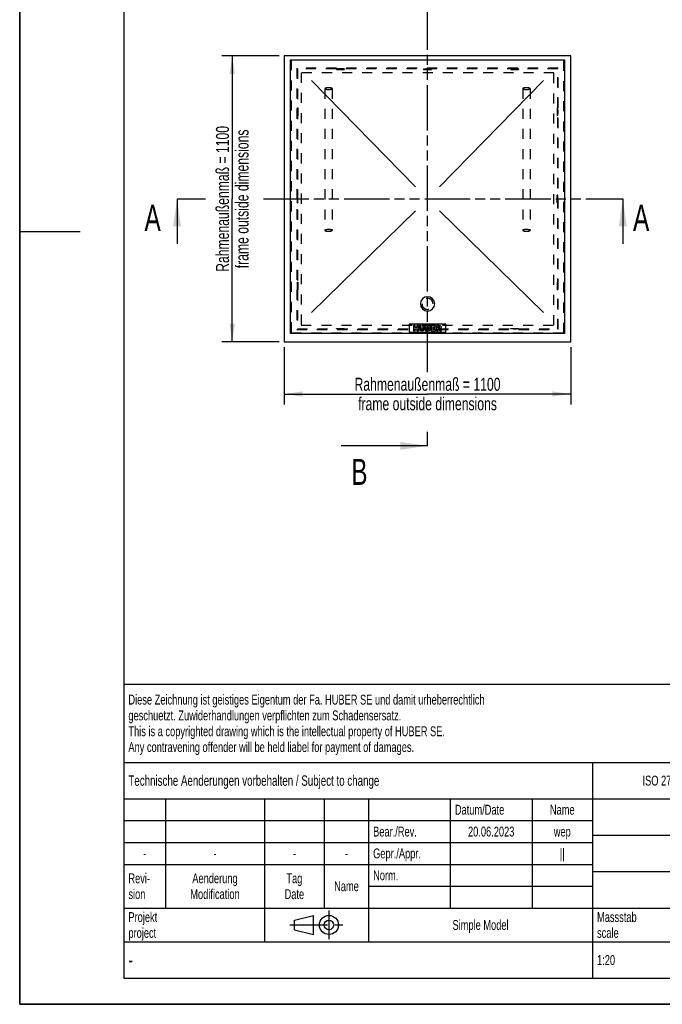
# Model space of a CAD drawing. Header units: millimetres. Extents: x 0 to 4200, y 0 to 5940.
# Tile 1 of 3: x 0 to 2468, y 0 to 3785. Entities that reach past the tile are written whole.
import ezdxf

# ---------------------------------------------------------------- set-up
doc = ezdxf.new("R2010")
doc.units = ezdxf.units.MM
doc.header["$LTSCALE"] = 387.2
for name, pattern in [('CENTER', [0.6, 0.375, -0.075, 0.075, -0.075]), ('HIDDEN', [0.2, 0.1, -0.1]), ('PHANTOM', [0.8, 0.45, -0.05, 0.1, -0.05, 0.1, -0.05])]:
    doc.linetypes.add(name, pattern=pattern)
doc.layers.get('0').update_dxf_attribs({"linetype": 'CONTINUOUS'})
for name, color, linetype in [('_2D-BEM', 7, 'CONTINUOUS'), ('_ACHSEN', 7, 'CONTINUOUS'), ('_KURVEN', 7, 'CONTINUOUS'), ('_ZEICHNUNGSELEM', 7, 'CONTINUOUS'), ('DEFAULT_2', 8, 'HIDDEN'), ('HATCHING_BL0', 7, 'CONTINUOUS'), ('HATCHING_BL1', 7, 'CONTINUOUS')]:
    doc.layers.add(name, color=color, linetype=linetype)
doc.styles.get("Standard").update_dxf_attribs({"font": 'txt', "width": 0.7})
doc.styles.add('TEXTSTYLE_4', font='txt', dxfattribs={"width": 0.8})
doc.styles.add('TEXTSTYLE_5', font='txt')
doc.dimstyles.new('DIMSTYLE_2', dxfattribs={"dimtxt": 50, "dimasz": 70, "dimexe": 2, "dimexo": 1, "dimtad": 1, "dimdec": 1, "dimtxsty": 'Standard', "dimblk": '_FILLED', "dimblk1": '_FILLED', "dimblk2": '_FILLED', "dimcen": 0.09, "dimazin": 2, "dimtp": 1.2, "dimtm": 1.2, "dimtfac": 1, "dimtdec": 1, "dimtofl": 0, "dimtmove": 0, "dimatfit": 3, "dimldrblk": '_FILLED', "dimfxl": 1, "dimtolj": 1, "dimarcsym": 0})
doc.dimstyles.get("Standard").update_dxf_attribs({"dimtxt": 50, "dimasz": 70, "dimexe": 2, "dimexo": 1, "dimtad": 1, "dimtxsty": 'Standard', "dimblk": '_FILLED', "dimblk1": '_FILLED', "dimblk2": '_FILLED', "dimcen": 0.09, "dimazin": 2, "dimtol": 1, "dimtp": 0.01, "dimtm": 0.01, "dimtfac": 1, "dimtofl": 0, "dimtmove": 0, "dimatfit": 3, "dimldrblk": '_FILLED', "dimfxl": 1, "dimtolj": 1, "dimarcsym": 0})

# ---------------------------------------------------------------- blocks, each defined once
blk = doc.blocks.new('_FILLED')
at = {"color": 0, "linetype": 'ByBlock'}
blk.add_solid([(0, 0), (-1, 0.143), (-1, -0.143)], dxfattribs=at)
blk = doc.blocks.new('*D3')
at = {"layer": '_2D-BEM', "color": 2, "linetype": 'Continuous', "transparency": 16777216}
for p, q in [((996.4, 3645.9), (776.4, 3645.9)), ((816.4, 3645.9), (816.4, 3095.9)), ((816.4, 2545.9), (816.4, 3095.9)), ((996.4, 2545.9), (776.4, 2545.9))]:
    blk.add_line(p, q, dxfattribs=at)
at = {"layer": '_2D-BEM', "color": 2, "linetype": 'Continuous', "transparency": 16777216, "xscale": 70, "yscale": 70, "zscale": 70}
for p, rotation in [((816.4, 3645.9), 90), ((816.4, 2545.9), 270)]:
    blk.add_blockref('_FILLED', p, dxfattribs=dict(at, rotation=rotation))
at = {"layer": '_2D-BEM', "color": 2, "linetype": 'Continuous', "transparency": 16777216, "insert": (753.9, 3095.9), "char_height": 50, "width": 1258.929, "attachment_point": 2, "rotation": 90, "line_spacing_factor": 0.9}
blk.add_mtext('Rahmenaußenmaß = 1100\\Pframe outside dimensions', dxfattribs=at)
blk = doc.blocks.new('*D4')
at = {"layer": '_2D-BEM', "color": 2, "linetype": 'Continuous', "transparency": 16777216}
for p, q in [((1016.4, 2525.9), (1016.4, 2305.9)), ((2116.4, 2525.9), (2116.4, 2305.9)), ((1016.4, 2345.9), (1566.4, 2345.9)), ((2116.4, 2345.9), (1566.4, 2345.9))]:
    blk.add_line(p, q, dxfattribs=at)
at = {"layer": '_2D-BEM', "color": 2, "linetype": 'Continuous', "transparency": 16777216, "xscale": 70, "yscale": 70, "zscale": 70, "rotation": 180}
blk.add_blockref('_FILLED', (1016.4, 2345.9), dxfattribs=at)
at = {"layer": '_2D-BEM', "color": 2, "linetype": 'Continuous', "transparency": 16777216, "xscale": 70, "yscale": 70, "zscale": 70}
blk.add_blockref('_FILLED', (2116.4, 2345.9), dxfattribs=at)
at = {"layer": '_2D-BEM', "color": 2, "linetype": 'Continuous', "transparency": 16777216, "insert": (1566.4, 2408.4), "char_height": 50, "width": 1258.929, "attachment_point": 2, "line_spacing_factor": 0.9}
blk.add_mtext('Rahmenaußenmaß = 1100\\Pframe outside dimensions', dxfattribs=at)
blk = doc.blocks.new('PROJEKTIONSMETHODE_1_BL3', base_point=(1140, 305))
at = {"color": 2, "linetype": 'Continuous'}
for p, q in [((1055.7, 323.3), (1129, 341.7)), ((1129, 268.3), (1129, 341.7)), ((1055.7, 286.7), (1055.7, 323.3)), ((1055.7, 286.7), (1129, 268.3))]:
    blk.add_line(p, q, dxfattribs=at)
at = {"color": 2, "linetype": 'CENTER'}
for p, q in [((1187.7, 360), (1187.7, 250)), ((1037.3, 305), (1242.7, 305))]:
    blk.add_line(p, q, dxfattribs=at)
at = {"color": 2, "linetype": 'Continuous'}
for radius in [36.7, 18.3]:
    blk.add_circle((1187.7, 305), radius, dxfattribs=at)
blk = doc.blocks.new('*T12')
at = {"color": 3, "linetype": 'Continuous'}
for p, q in [((0, 0), (3680, 0)), ((0, 0), (0, -1130)), ((2400, 0), (2400, -440)), ((3680, 0), (3680, -1130)), ((0, -300), (2400, -300)), ((1800, -300), (1800, -1130)), ((0, -440), (3680, -440)), ((160, -440), (160, -860)), ((540, -440), (540, -990)), ((770, -440), (770, -860)), ((940, -440), (940, -990)), ((1254, -440), (1254, -860)), ((1568, -440), (1568, -860)), ((0, -524), (1800, -524)), ((1800, -580), (3680, -580)), ((0, -608), (1800, -608)), ((0, -692), (1800, -692)), ((1800, -720), (3680, -720)), ((940, -776), (1800, -776)), ((0, -860), (3680, -860)), ((2400, -860), (2400, -1130)), ((3420, -860), (3420, -1130)), ((0, -990), (3680, -990)), ((0, -1130), (3680, -1130))]:
    blk.add_line(p, q, dxfattribs=at)
at = {"layer": '_ZEICHNUNGSELEM', "color": 2, "linetype": 'Continuous', "line_spacing_factor": 0.96}
for s, insert, char_height, width, attachment_point in [('Diese Zeichnung ist geistiges Eigentum der Fa. HUBER SE und damit urheberrechtlich \\Pgeschuetzt. Zuwiderhandlungen verpflichten zum Schadensersatz.\\PThis is a copyrighted drawing which is the intellectual property of HUBER SE.\\PAny contravening offender will be held liabel for payment of damages.', (17.5, -39.8), 38, 4429.714, 1), ('Technische Aenderungen vorbehalten / Subject to change', (17.5, -350), 40, 3049.524, 1), ('ISO 2768-mK', (2100, -351), 38, 665.905, 2), ('Datum/Date', (1271.5, -463), 38, 584.476, 1), ('Name', (1684, -463), 38, 253.333, 2), ('Schachtabdeckung', (2740, -480), 60, 1360, 2), ('Bear./Rev.', (957.5, -547), 38, 544.667, 1), ('20.06.2023', (1411, -547), 38, 573.619, 2), ('wep', (1684, -547), 38, 199.048, 2), ('Gepr./Appr.', (957.5, -631), 38, 598.952, 1), ('||', (1684, -631), 38, 101.333, 2), ('manhole cover', (2740, -620), 60, 1128.571, 2), ('-', (80, -631), 38, 68.762, 2), ('-', (350, -631), 38, 68.762, 2), ('-', (655, -631), 38, 68.762, 2), ('-', (855, -631), 38, 68.762, 2), ('Norm. ', (957.5, -715), 38, 351.048, 1), ('Revi-\\Psion', (17.5, -726.6), 38, 276.857, 1), ('Aenderung\\PModification', (350, -726.6), 38, 606.19, 2), ('Tag\\PDate', (655, -726.6), 38, 235.238, 2), ('SD3.1/RC3 IS 1000x1000 ', (2740, -760), 60, 2062.857, 2), ('Name', (855, -757), 38, 253.333, 2), ('Projekt\\Pproject', (17.5, -875.6), 38, 367.333, 1), ('Simple Model', (1370, -906), 38, 656.857, 2), ('Massstab\\Pscale', (1817.5, -875.6), 38, 448.762, 1), ('Nummer\\Pnumber', (2417.5, -875.6), 38, 372.762, 1), ('Blatt\\Psheet', (3550, -875.6), 38, 275.048, 2), ('1:20', (1817.5, -1041), 38, 204.476, 1), ('1/1', (3550, -1041), 38, 159.238, 2)]:
    blk.add_mtext(s, dxfattribs=dict(at, insert=insert, char_height=char_height, width=width, attachment_point=attachment_point))
for s, insert, char_height, width, attachment_point, style in [('52096099', (3402.5, -1020), 80, 1173.333, 3, 'TEXTSTYLE_5'), ('-', (17.5, -1035), 50, 36.667, 1, 'TEXTSTYLE_4')]:
    blk.add_mtext(s, dxfattribs=dict(at, insert=insert, char_height=char_height, width=width, attachment_point=attachment_point, style=style))
blk = doc.blocks.new('XSEC_FILLED')
at = {"color": 0, "linetype": 'ByBlock'}
blk.add_solid([(0, 0), (-1, 0.143), (-1, -0.143)], dxfattribs=at)
blk = doc.blocks.new('HATCHING_BL0', base_point=(1460.3, 3009.5))
at = {"layer": 'HATCHING_BL0', "color": 7, "linetype": 'PHANTOM'}
for p, q in [((604.3, 3095.9), (704, 3095.9)), ((704, 3095.9), (714, 3095.9)), ((935.9, 3095.9), (2216.7, 3095.9)), ((2216.7, 3095.9), (2316.4, 3095.9))]:
    blk.add_line(p, q, dxfattribs=at)
at = {"layer": 'HATCHING_BL0', "color": 7, "linetype": 'Continuous', "char_height": 100, "width": 128.571, "attachment_point": 1, "line_spacing_factor": 0.9}
for insert in [(479.3, 3073.1), (2355.7, 3073.1)]:
    blk.add_mtext('A', dxfattribs=dict(at, insert=insert))
at = {"layer": 'HATCHING_BL0', "color": 7, "linetype": 'Continuous'}
for points in [[(604.3, 3095.9), (604.3, 2923.1)], [(2316.4, 3095.9), (2316.4, 2923.1)]]:
    blk.add_leader(points, dimstyle='Standard', override={"dimasz": 105, "dimtad": 0, "dimldrblk": 'XSEC_FILLED'}, dxfattribs=at)
blk = doc.blocks.new('HATCHING_BL1', base_point=(1400.2, 2996.2))
at = {"layer": 'HATCHING_BL1', "color": 7, "linetype": 'PHANTOM'}
for p, q in [((1566.4, 3746.2), (1566.4, 3845.9)), ((1566.4, 2430.1), (1566.4, 3746.2)), ((1566.4, 2146.6), (1566.4, 2200.1))]:
    blk.add_line(p, q, dxfattribs=at)
at = {"layer": 'HATCHING_BL1', "color": 7, "linetype": 'Continuous', "char_height": 100, "width": 117.857, "attachment_point": 1, "line_spacing_factor": 0.9}
for insert in [(1273.4, 3995.9), (1273.4, 2096.6)]:
    blk.add_mtext('B', dxfattribs=dict(at, insert=insert))
at = {"layer": 'HATCHING_BL1', "color": 7, "linetype": 'Continuous'}
for points in [[(1566.4, 3845.9), (1234.1, 3845.9)], [(1566.4, 2146.6), (1234.1, 2146.6)]]:
    blk.add_leader(points, dimstyle='Standard', override={"dimasz": 105, "dimtad": 0, "dimldrblk": 'XSEC_FILLED'}, dxfattribs=at)

msp = doc.modelspace()

# ---------------------------------------------------------------- linework, layer by layer
at = {"color": 7, "linetype": 'Continuous'}
for p, q in [((0, 0), (0, 5940)), ((0, 0), (0, 5940)), ((2116.374, 3645.892), (1016.374, 3645.892)), ((1016.374, 3645.892), (1016.374, 2545.892)), ((2116.374, 2545.892), (2116.374, 3645.892)), ((1040.374, 2578.892), (1040.374, 3630.892)), ((1040.374, 3630.892), (2092.374, 3630.892)), ((2092.374, 3630.892), (2092.374, 2578.892)), ((2092.374, 2578.892), (1040.374, 2578.892)), ((1016.374, 2545.892), (2116.374, 2545.892)), ((0, 0), (4200, 0)), ((0, 0), (4200, 0))]:
    msp.add_line(p, q, dxfattribs=at)
at = {"color": 3, "linetype": 'Continuous'}
for p, q in [((0, 5900), (0, 2970)), ((0, 2970), (0, 0)), ((0, 2970), (232, 2970)), ((4180, 0), (0, 0))]:
    msp.add_line(p, q, dxfattribs=at)
at = {"color": 5, "linetype": 'Continuous'}
for p, q in [((400, 5800), (400, 100)), ((400, 100), (4080, 100))]:
    msp.add_line(p, q, dxfattribs=at)
at = {"layer": '_ACHSEN', "color": 8, "linetype": 'HIDDEN'}
for p, q in [((1246.374, 3595.892), (1216.374, 3595.892)), ((1216.374, 3595.892), (1216.374, 3593.892)), ((1224.874, 3595.892), (1224.874, 3593.892)), ((1224.874, 3595.892), (1237.874, 3595.892)), ((1237.874, 3595.892), (1237.874, 3593.892)), ((1246.374, 3595.892), (1246.374, 3593.892)), ((1551.374, 3595.892), (1581.374, 3595.892)), ((1551.374, 3595.892), (1551.374, 3593.892)), ((1559.874, 3595.892), (1559.874, 3593.892)), ((1559.874, 3595.892), (1572.874, 3595.892)), ((1572.874, 3595.892), (1572.874, 3593.892)), ((1581.374, 3595.892), (1581.374, 3593.892)), ((1916.374, 3595.892), (1886.374, 3595.892)), ((1886.374, 3595.892), (1886.374, 3593.892)), ((1894.874, 3595.892), (1894.874, 3593.892)), ((1894.874, 3595.892), (1907.874, 3595.892)), ((1907.874, 3595.892), (1907.874, 3593.892)), ((1916.374, 3595.892), (1916.374, 3593.892)), ((1216.374, 3593.892), (1246.374, 3593.892)), ((1224.874, 3593.892), (1237.874, 3593.892)), ((1551.374, 3593.892), (1581.374, 3593.892)), ((1559.874, 3593.892), (1572.874, 3593.892)), ((1886.374, 3593.892), (1916.374, 3593.892)), ((1894.874, 3593.892), (1907.874, 3593.892)), ((1066.374, 3415.892), (1066.374, 3445.892)), ((1066.374, 3445.892), (1068.374, 3445.892)), ((1068.374, 3445.892), (1068.374, 3415.892)), ((2066.374, 3445.892), (2064.374, 3445.892)), ((2064.374, 3445.892), (2064.374, 3415.892)), ((2066.374, 3415.892), (2066.374, 3445.892)), ((1066.374, 3437.392), (1068.374, 3437.392)), ((1066.374, 3437.392), (1066.374, 3424.392)), ((1066.374, 3424.392), (1068.374, 3424.392)), ((1066.374, 3415.892), (1068.374, 3415.892)), ((1068.374, 3437.392), (1068.374, 3424.392)), ((2066.374, 3437.392), (2064.374, 3437.392)), ((2064.374, 3437.392), (2064.374, 3424.392)), ((2066.374, 3424.392), (2064.374, 3424.392)), ((2066.374, 3415.892), (2064.374, 3415.892)), ((2066.374, 3437.392), (2066.374, 3424.392)), ((1066.374, 3080.892), (1066.374, 3110.892)), ((1066.374, 3110.892), (1068.374, 3110.892)), ((1068.374, 3080.892), (1068.374, 3110.892)), ((2066.374, 3110.892), (2064.374, 3110.892)), ((2064.374, 3080.892), (2064.374, 3110.892)), ((2066.374, 3080.892), (2066.374, 3110.892)), ((1066.374, 3102.392), (1068.374, 3102.392)), ((1066.374, 3089.392), (1066.374, 3102.392)), ((1066.374, 3089.392), (1068.374, 3089.392)), ((1066.374, 3080.892), (1068.374, 3080.892)), ((1068.374, 3089.392), (1068.374, 3102.392)), ((2066.374, 3102.392), (2064.374, 3102.392)), ((2064.374, 3089.392), (2064.374, 3102.392)), ((2066.374, 3089.392), (2064.374, 3089.392)), ((2066.374, 3080.892), (2064.374, 3080.892)), ((2066.374, 3089.392), (2066.374, 3102.392)), ((1066.374, 2745.892), (1066.374, 2775.892)), ((1066.374, 2775.892), (1068.374, 2775.892)), ((1066.374, 2767.392), (1068.374, 2767.392)), ((1066.374, 2767.392), (1066.374, 2754.392)), ((1068.374, 2775.892), (1068.374, 2745.892)), ((1068.374, 2767.392), (1068.374, 2754.392)), ((2066.374, 2775.892), (2064.374, 2775.892)), ((2064.374, 2775.892), (2064.374, 2745.892)), ((2066.374, 2767.392), (2064.374, 2767.392)), ((2064.374, 2767.392), (2064.374, 2754.392)), ((2066.374, 2745.892), (2066.374, 2775.892)), ((2066.374, 2767.392), (2066.374, 2754.392)), ((1066.374, 2754.392), (1068.374, 2754.392)), ((1066.374, 2745.892), (1068.374, 2745.892)), ((2066.374, 2754.392), (2064.374, 2754.392)), ((2066.374, 2745.892), (2064.374, 2745.892)), ((1551.374, 2595.892), (1551.374, 2597.892)), ((1551.374, 2597.892), (1581.374, 2597.892)), ((1551.374, 2595.892), (1581.374, 2595.892)), ((1559.874, 2595.892), (1559.874, 2597.892)), ((1559.874, 2597.892), (1572.874, 2597.892)), ((1559.874, 2595.892), (1572.874, 2595.892)), ((1572.874, 2595.892), (1572.874, 2597.892)), ((1581.374, 2595.892), (1581.374, 2597.892))]:
    msp.add_line(p, q, dxfattribs=at)
at = {"layer": '_ACHSEN', "color": 7, "linetype": 'Continuous'}
for start, end in [(0, 180), (180, 360)]:
    msp.add_arc((1566.374, 2692.442), 27.5, start, end, dxfattribs=at)
at = {"layer": '_ACHSEN', "color": 8, "linetype": 'HIDDEN'}
for start, end in [(0, 180), (180, 360)]:
    msp.add_arc((1566.374, 2692.442), 21.2, start, end, dxfattribs=at)
at = {"layer": '_KURVEN', "color": 4, "linetype": 'Continuous'}
for p, q in [((1520.804, 3142.242), (1120.374, 3550.892)), ((1611.945, 3142.242), (2012.374, 3550.892)), ((1120.374, 2658.892), (1520.018, 3050.328)), ((1612.731, 3050.328), (2012.374, 2658.892)), ((1496.374, 2613.892), (1496.374, 2583.892)), ((1636.374, 2613.892), (1496.374, 2613.892)), ((1636.374, 2583.892), (1636.374, 2613.892)), ((1496.374, 2583.892), (1636.374, 2583.892)), ((1512.282, 2608.892), (1512.282, 2588.892)), ((1518.462, 2608.892), (1512.282, 2608.892)), ((1512.282, 2588.892), (1518.462, 2588.892)), ((1518.462, 2601.893), (1518.462, 2608.892)), ((1525.215, 2601.893), (1518.462, 2601.893)), ((1518.462, 2588.892), (1518.462, 2596.982)), ((1518.462, 2596.982), (1525.215, 2596.982)), ((1531.422, 2608.892), (1525.215, 2608.892)), ((1525.215, 2608.892), (1525.215, 2601.893)), ((1525.215, 2596.982), (1525.215, 2588.892)), ((1525.215, 2588.892), (1531.422, 2588.892)), ((1531.422, 2588.892), (1531.422, 2608.892)), ((1541.709, 2608.892), (1535.542, 2608.892)), ((1535.542, 2608.892), (1535.542, 2596.968)), ((1541.709, 2596.682), (1541.709, 2608.892)), ((1554.71, 2608.892), (1548.544, 2608.892)), ((1548.544, 2608.892), (1548.544, 2596.682)), ((1554.71, 2596.968), (1554.71, 2608.892)), ((1558.816, 2608.892), (1558.816, 2588.892)), ((1570.385, 2608.892), (1558.816, 2608.892)), ((1558.816, 2588.892), (1569.485, 2588.892)), ((1565.051, 2601.047), (1565.051, 2604.84)), ((1565.051, 2604.84), (1567.78, 2604.84)), ((1567.739, 2601.047), (1565.051, 2601.047)), ((1565.051, 2593.189), (1565.051, 2597.241)), ((1565.051, 2597.241), (1568.189, 2597.241)), ((1568.202, 2593.189), (1565.051, 2593.189)), ((1580.522, 2608.892), (1580.522, 2588.892)), ((1597.084, 2608.892), (1580.522, 2608.892)), ((1580.522, 2588.892), (1597.384, 2588.892)), ((1586.715, 2601.443), (1586.715, 2604.622)), ((1586.715, 2604.622), (1597.084, 2604.622)), ((1596.333, 2601.443), (1586.715, 2601.443)), ((1586.715, 2593.421), (1586.715, 2597.364)), ((1586.715, 2597.364), (1596.333, 2597.364)), ((1597.384, 2593.421), (1586.715, 2593.421)), ((1596.333, 2597.364), (1596.333, 2601.443)), ((1597.084, 2604.622), (1597.084, 2608.892)), ((1597.384, 2588.892), (1597.384, 2593.421)), ((1611.095, 2608.892), (1600.795, 2608.892)), ((1600.795, 2608.892), (1600.795, 2588.892)), ((1600.795, 2588.892), (1607.002, 2588.892)), ((1607.002, 2600.788), (1607.002, 2604.854)), ((1607.002, 2604.854), (1609.717, 2604.854)), ((1609.608, 2600.788), (1607.002, 2600.788)), ((1607.002, 2588.892), (1607.002, 2597.009)), ((1607.002, 2597.009), (1607.548, 2597.009)), ((1610.181, 2595.004), (1613.482, 2588.892)), ((1613.482, 2588.892), (1620.467, 2588.892)), ((1620.467, 2588.892), (1617.466, 2594.676))]:
    msp.add_line(p, q, dxfattribs=at)
for points in [[(1536.113, 2593.584), (1535.733, 2594.867), (1535.542, 2595.986), (1535.542, 2596.968)], [(1537.428, 2591.282), (1536.784, 2592.03), (1536.347, 2592.794), (1536.113, 2593.584)], [(1539.552, 2589.557), (1538.775, 2589.97), (1538.066, 2590.543), (1537.428, 2591.282)], [(1542.432, 2588.755), (1541.286, 2588.892), (1540.317, 2589.151), (1539.552, 2589.557)], [(1541.709, 2596.682), (1541.709, 2595.59), (1542.009, 2594.744), (1542.609, 2594.131)], [(1545.624, 2588.551), (1544.642, 2588.551), (1543.578, 2588.619), (1542.432, 2588.755)], [(1542.609, 2594.131), (1543.209, 2593.517), (1544.055, 2593.216), (1545.133, 2593.216)], [(1545.133, 2593.216), (1546.197, 2593.216), (1547.029, 2593.517), (1547.629, 2594.117)], [(1549.944, 2589.218), (1548.748, 2588.783), (1547.302, 2588.551), (1545.624, 2588.551)], [(1547.629, 2594.117), (1548.23, 2594.717), (1548.544, 2595.577), (1548.544, 2596.682)], [(1552.418, 2590.87), (1551.627, 2590.079), (1550.808, 2589.533), (1549.944, 2589.218)], [(1554.151, 2593.626), (1553.782, 2592.575), (1553.209, 2591.661), (1552.418, 2590.87)], [(1554.71, 2596.968), (1554.71, 2595.781), (1554.519, 2594.676), (1554.151, 2593.626)], [(1567.739, 2601.047), (1568.694, 2601.047), (1569.362, 2601.211), (1569.744, 2601.538)], [(1569.744, 2604.349), (1569.362, 2604.676), (1568.707, 2604.84), (1567.78, 2604.84)], [(1570.453, 2596.695), (1570.017, 2597.05), (1569.267, 2597.241), (1568.189, 2597.241)], [(1568.202, 2593.189), (1569.267, 2593.189), (1570.017, 2593.367), (1570.453, 2593.749)], [(1572.255, 2589.161), (1570.863, 2588.974), (1569.935, 2588.892), (1569.485, 2588.892)], [(1570.317, 2602.985), (1570.317, 2603.558), (1570.126, 2604.021), (1569.744, 2604.349)], [(1569.744, 2601.538), (1570.126, 2601.866), (1570.317, 2602.357), (1570.317, 2602.985)], [(1570.385, 2608.892), (1572.309, 2608.892), (1573.782, 2608.414), (1574.819, 2607.459)], [(1571.108, 2595.276), (1571.108, 2595.863), (1570.89, 2596.341), (1570.453, 2596.695)], [(1570.453, 2593.749), (1570.89, 2594.131), (1571.108, 2594.635), (1571.108, 2595.276)], [(1574.602, 2589.818), (1574.082, 2589.519), (1573.291, 2589.301), (1572.255, 2589.161)], [(1575.272, 2600.868), (1574.778, 2600.297), (1574.055, 2599.86), (1573.114, 2599.533)], [(1573.114, 2599.533), (1574.546, 2599.178), (1575.597, 2598.592), (1576.279, 2597.746)], [(1576.577, 2591.785), (1576.088, 2590.952), (1575.433, 2590.297), (1574.602, 2589.818)], [(1574.819, 2607.459), (1575.856, 2606.504), (1576.374, 2605.317), (1576.374, 2603.912)], [(1576.374, 2603.912), (1576.374, 2602.725), (1576.006, 2601.716), (1575.272, 2600.868)], [(1576.279, 2597.746), (1576.961, 2596.9), (1577.302, 2595.849), (1577.302, 2594.581)], [(1577.302, 2594.581), (1577.302, 2593.544), (1577.056, 2592.603), (1576.577, 2591.785)], [(1609.054, 2596.535), (1608.612, 2596.845), (1608.107, 2597.009), (1607.548, 2597.009)], [(1610.181, 2595.004), (1609.754, 2595.793), (1609.389, 2596.3), (1609.054, 2596.535)], [(1609.608, 2600.788), (1609.88, 2600.788), (1610.426, 2600.87), (1611.247, 2601.052)], [(1612.019, 2604.331), (1611.613, 2604.676), (1610.835, 2604.854), (1609.717, 2604.854)], [(1611.095, 2608.892), (1613.005, 2608.892), (1614.464, 2608.728), (1615.474, 2608.401)], [(1611.247, 2601.052), (1611.654, 2601.143), (1611.981, 2601.347), (1612.244, 2601.686)], [(1612.636, 2602.848), (1612.636, 2603.489), (1612.432, 2603.98), (1612.019, 2604.331)], [(1612.244, 2601.686), (1612.5, 2602.016), (1612.636, 2602.412), (1612.636, 2602.848)], [(1616.176, 2598.5), (1615.651, 2598.182), (1614.928, 2597.923), (1614.001, 2597.719)], [(1614.001, 2597.719), (1614.737, 2597.459), (1615.283, 2597.214), (1615.613, 2596.972)], [(1615.474, 2608.401), (1616.483, 2608.073), (1617.288, 2607.459), (1617.911, 2606.569)], [(1615.613, 2596.972), (1615.842, 2596.804), (1616.17, 2596.463), (1616.605, 2595.917)], [(1618.126, 2600.458), (1617.657, 2599.656), (1617.002, 2599.001), (1616.176, 2598.5)], [(1616.605, 2595.917), (1617.029, 2595.386), (1617.316, 2594.976), (1617.466, 2594.676)], [(1617.911, 2606.569), (1618.53, 2605.686), (1618.844, 2604.608), (1618.844, 2603.339)], [(1618.844, 2603.339), (1618.844, 2602.221), (1618.598, 2601.266), (1618.126, 2600.458)]]:
    msp.add_open_spline(points, degree=3, dxfattribs=at)
at = {"layer": 'DEFAULT_2', "color": 8, "linetype": 'HIDDEN'}
for p, q in [((2090.374, 3628.892), (1042.374, 3628.892)), ((2090.374, 3628.892), (1042.374, 3628.892)), ((1042.374, 3628.892), (1042.374, 2580.892)), ((1042.374, 3628.892), (1042.374, 2580.892)), ((2068.374, 3597.892), (1064.374, 3597.892)), ((1064.374, 3597.892), (1064.374, 2593.892)), ((2066.374, 3595.892), (1066.374, 3595.892)), ((1066.374, 3595.892), (1066.374, 2595.892)), ((2066.374, 2595.892), (2066.374, 3595.892)), ((2068.374, 2593.892), (2068.374, 3597.892)), ((2090.374, 2580.892), (2090.374, 3628.892)), ((2090.374, 2580.892), (2090.374, 3628.892)), ((2051.374, 3580.892), (1081.374, 3580.892)), ((1081.374, 3580.892), (1081.374, 2610.892)), ((2051.374, 2610.892), (2051.374, 3580.892)), ((1172.374, 3519.892), (1172.374, 2974.892)), ((1200.374, 3519.892), (1200.374, 2974.892)), ((1932.374, 3519.892), (1932.374, 2974.892)), ((1960.374, 3519.892), (1960.374, 2974.892)), ((1042.374, 2580.892), (2090.374, 2580.892)), ((1042.374, 2580.892), (2090.374, 2580.892)), ((1064.374, 2593.892), (2068.374, 2593.892)), ((1066.374, 2595.892), (2066.374, 2595.892)), ((1081.374, 2610.892), (2051.374, 2610.892)), ((1216.374, 2595.892), (1216.374, 2597.892)), ((1216.374, 2597.892), (1246.374, 2597.892)), ((1246.374, 2595.892), (1216.374, 2595.892)), ((1224.874, 2595.892), (1224.874, 2597.892)), ((1224.874, 2597.892), (1237.874, 2597.892)), ((1224.874, 2595.892), (1237.874, 2595.892)), ((1237.874, 2595.892), (1237.874, 2597.892)), ((1246.374, 2595.892), (1246.374, 2597.892)), ((1886.374, 2595.892), (1886.374, 2597.892)), ((1886.374, 2597.892), (1916.374, 2597.892)), ((1916.374, 2595.892), (1886.374, 2595.892)), ((1894.874, 2595.892), (1894.874, 2597.892)), ((1894.874, 2597.892), (1907.874, 2597.892)), ((1894.874, 2595.892), (1907.874, 2595.892)), ((1907.874, 2595.892), (1907.874, 2597.892)), ((1916.374, 2595.892), (1916.374, 2597.892))]:
    msp.add_line(p, q, dxfattribs=at)
for points, knots in [([(1186.374, 3523.069), (1185.464, 3523.069), (1183.675, 3523.03), (1181.079, 3522.855), (1178.685, 3522.57), (1176.583, 3522.191), (1174.852, 3521.729), (1173.68, 3521.267), (1172.995, 3520.843), (1172.573, 3520.483), (1172.374, 3520.117), (1172.374, 3519.892)], [0, 0, 0, 0, 0.18400853, 0.36132017, 0.52554076, 0.6708911, 0.79256172, 0.88722989, 0.92414704, 0.9544881, 1, 1, 1, 1]), ([(1172.374, 3519.892), (1172.374, 3519.667), (1172.573, 3519.3), (1172.995, 3518.941), (1173.68, 3518.516), (1174.852, 3518.055), (1176.583, 3517.593), (1178.685, 3517.213), (1181.079, 3516.929), (1183.675, 3516.754), (1185.464, 3516.715), (1186.374, 3516.715)], [0, 0, 0, 0, 0.0455119, 0.07585296, 0.11277011, 0.20743828, 0.3291089, 0.47445924, 0.63867983, 0.81599147, 1, 1, 1, 1]), ([(1200.374, 3519.892), (1200.374, 3520.117), (1200.176, 3520.483), (1199.754, 3520.843), (1199.068, 3521.267), (1197.897, 3521.729), (1196.165, 3522.191), (1194.063, 3522.57), (1191.669, 3522.855), (1189.073, 3523.03), (1187.285, 3523.069), (1186.374, 3523.069)], [0, 0, 0, 0, 0.0455119, 0.07585296, 0.11277011, 0.20743828, 0.3291089, 0.47445924, 0.63867983, 0.81599147, 1, 1, 1, 1]), ([(1186.374, 3516.715), (1187.285, 3516.715), (1189.073, 3516.754), (1191.669, 3516.929), (1194.063, 3517.213), (1196.165, 3517.593), (1197.897, 3518.055), (1199.068, 3518.516), (1199.754, 3518.941), (1200.176, 3519.3), (1200.374, 3519.667), (1200.374, 3519.892)], [0, 0, 0, 0, 0.18400853, 0.36132017, 0.52554076, 0.6708911, 0.79256172, 0.88722989, 0.92414704, 0.9544881, 1, 1, 1, 1]), ([(1946.374, 3523.069), (1945.464, 3523.069), (1943.675, 3523.03), (1941.079, 3522.855), (1938.685, 3522.57), (1936.583, 3522.191), (1934.852, 3521.729), (1933.68, 3521.267), (1932.995, 3520.843), (1932.573, 3520.483), (1932.374, 3520.117), (1932.374, 3519.892)], [0, 0, 0, 0, 0.18400853, 0.36132017, 0.52554076, 0.6708911, 0.79256172, 0.88722989, 0.92414704, 0.9544881, 1, 1, 1, 1]), ([(1932.374, 3519.892), (1932.374, 3519.667), (1932.573, 3519.3), (1932.995, 3518.941), (1933.68, 3518.516), (1934.852, 3518.055), (1936.583, 3517.593), (1938.685, 3517.213), (1941.079, 3516.929), (1943.675, 3516.754), (1945.464, 3516.715), (1946.374, 3516.715)], [0, 0, 0, 0, 0.0455119, 0.07585296, 0.11277011, 0.20743828, 0.3291089, 0.47445924, 0.63867983, 0.81599147, 1, 1, 1, 1]), ([(1960.374, 3519.892), (1960.374, 3520.117), (1960.176, 3520.483), (1959.754, 3520.843), (1959.068, 3521.267), (1957.897, 3521.729), (1956.165, 3522.191), (1954.063, 3522.57), (1951.669, 3522.855), (1949.073, 3523.03), (1947.285, 3523.069), (1946.374, 3523.069)], [0, 0, 0, 0, 0.0455119, 0.07585296, 0.11277011, 0.20743828, 0.3291089, 0.47445924, 0.63867983, 0.81599147, 1, 1, 1, 1]), ([(1946.374, 3516.715), (1947.285, 3516.715), (1949.073, 3516.754), (1951.669, 3516.929), (1954.063, 3517.213), (1956.165, 3517.593), (1957.897, 3518.055), (1959.068, 3518.516), (1959.754, 3518.941), (1960.176, 3519.3), (1960.374, 3519.667), (1960.374, 3519.892)], [0, 0, 0, 0, 0.18400853, 0.36132017, 0.52554076, 0.6708911, 0.79256172, 0.88722989, 0.92414704, 0.9544881, 1, 1, 1, 1]), ([(1186.374, 2978.069), (1185.464, 2978.069), (1183.675, 2978.03), (1181.079, 2977.855), (1178.685, 2977.57), (1176.583, 2977.191), (1174.852, 2976.729), (1173.68, 2976.267), (1172.995, 2975.843), (1172.573, 2975.483), (1172.374, 2975.117), (1172.374, 2974.892)], [0, 0, 0, 0, 0.18400853, 0.36132017, 0.52554076, 0.6708911, 0.79256172, 0.88722989, 0.92414704, 0.9544881, 1, 1, 1, 1]), ([(1172.374, 2974.892), (1172.374, 2974.667), (1172.573, 2974.3), (1172.995, 2973.941), (1173.68, 2973.516), (1174.852, 2973.055), (1176.583, 2972.593), (1178.685, 2972.213), (1181.079, 2971.929), (1183.675, 2971.754), (1185.464, 2971.715), (1186.374, 2971.715)], [0, 0, 0, 0, 0.0455119, 0.07585296, 0.11277011, 0.20743828, 0.3291089, 0.47445924, 0.63867983, 0.81599147, 1, 1, 1, 1]), ([(1200.374, 2974.892), (1200.374, 2975.117), (1200.176, 2975.483), (1199.754, 2975.843), (1199.068, 2976.267), (1197.897, 2976.729), (1196.165, 2977.191), (1194.063, 2977.57), (1191.669, 2977.855), (1189.073, 2978.03), (1187.285, 2978.069), (1186.374, 2978.069)], [0, 0, 0, 0, 0.0455119, 0.07585296, 0.11277011, 0.20743828, 0.3291089, 0.47445924, 0.63867983, 0.81599147, 1, 1, 1, 1]), ([(1186.374, 2971.715), (1187.285, 2971.715), (1189.073, 2971.754), (1191.669, 2971.929), (1194.063, 2972.213), (1196.165, 2972.593), (1197.897, 2973.055), (1199.068, 2973.516), (1199.754, 2973.941), (1200.176, 2974.3), (1200.374, 2974.667), (1200.374, 2974.892)], [0, 0, 0, 0, 0.18400853, 0.36132017, 0.52554076, 0.6708911, 0.79256172, 0.88722989, 0.92414704, 0.9544881, 1, 1, 1, 1]), ([(1946.374, 2978.069), (1945.464, 2978.069), (1943.675, 2978.03), (1941.079, 2977.855), (1938.685, 2977.57), (1936.583, 2977.191), (1934.852, 2976.729), (1933.68, 2976.267), (1932.995, 2975.843), (1932.573, 2975.483), (1932.374, 2975.117), (1932.374, 2974.892)], [0, 0, 0, 0, 0.18400853, 0.36132017, 0.52554076, 0.6708911, 0.79256172, 0.88722989, 0.92414704, 0.9544881, 1, 1, 1, 1]), ([(1932.374, 2974.892), (1932.374, 2974.667), (1932.573, 2974.3), (1932.995, 2973.941), (1933.68, 2973.516), (1934.852, 2973.055), (1936.583, 2972.593), (1938.685, 2972.213), (1941.079, 2971.929), (1943.675, 2971.754), (1945.464, 2971.715), (1946.374, 2971.715)], [0, 0, 0, 0, 0.0455119, 0.07585296, 0.11277011, 0.20743828, 0.3291089, 0.47445924, 0.63867983, 0.81599147, 1, 1, 1, 1]), ([(1960.374, 2974.892), (1960.374, 2975.117), (1960.176, 2975.483), (1959.754, 2975.843), (1959.068, 2976.267), (1957.897, 2976.729), (1956.165, 2977.191), (1954.063, 2977.57), (1951.669, 2977.855), (1949.073, 2978.03), (1947.285, 2978.069), (1946.374, 2978.069)], [0, 0, 0, 0, 0.0455119, 0.07585296, 0.11277011, 0.20743828, 0.3291089, 0.47445924, 0.63867983, 0.81599147, 1, 1, 1, 1]), ([(1946.374, 2971.715), (1947.285, 2971.715), (1949.073, 2971.754), (1951.669, 2971.929), (1954.063, 2972.213), (1956.165, 2972.593), (1957.897, 2973.055), (1959.068, 2973.516), (1959.754, 2973.941), (1960.176, 2974.3), (1960.374, 2974.667), (1960.374, 2974.892)], [0, 0, 0, 0, 0.18400853, 0.36132017, 0.52554076, 0.6708911, 0.79256172, 0.88722989, 0.92414704, 0.9544881, 1, 1, 1, 1])]:
    msp.add_open_spline(points, degree=3, knots=knots, dxfattribs=at)

# ---------------------------------------------------------------- block references
msp.add_blockref('*T12', (400, 1230))
at = {"color": 2, "linetype": 'Continuous'}
msp.add_blockref('PROJEKTIONSMETHODE_1_BL3', (1140, 305), dxfattribs=at)
at = {"layer": 'HATCHING_BL0'}
msp.add_blockref('HATCHING_BL0', (1460.329, 3009.52), dxfattribs=at)
at = {"layer": 'HATCHING_BL1'}
msp.add_blockref('HATCHING_BL1', (1400.248, 2996.229), dxfattribs=at)

# ---------------------------------------------------------------- dimensions: what is measured, and where the dimension line sits
at = {"layer": '_2D-BEM', "color": 2, "linetype": 'Continuous'}
dim = msp.add_linear_dim(base=(816.374, 2545.892), p1=(997.374, 3645.892), p2=(997.374, 2545.892), angle=270, text='Rahmenaußenmaß = <>\\Pframe outside dimensions', dimstyle='DIMSTYLE_2', dxfattribs=at)
dim.commit()
dim.dimension.update_dxf_attribs({"geometry": '*D3', "text_midpoint": (816.374, 3095.892), "dimtype": 160})
dim = msp.add_linear_dim(base=(2116.374, 2345.892), p1=(1016.374, 2526.892), p2=(2116.374, 2526.892), text='Rahmenaußenmaß = <>\\Pframe outside dimensions', dimstyle='DIMSTYLE_2', dxfattribs=at)
dim.commit()
dim.dimension.update_dxf_attribs({"geometry": '*D4', "text_midpoint": (1566.374, 2345.892), "dimtype": 160})

doc.saveas('drawing.dxf')
